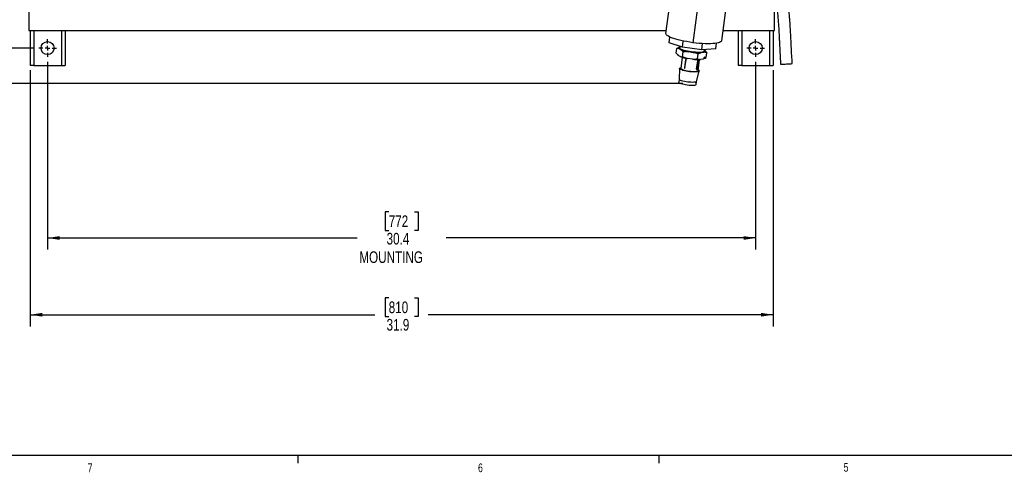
# Model space of a CAD drawing. Header units: inches. Extents: x 0.6 to 33.8, y 0 to 21.7.
# Tile 2 of 210: x 6 to 16.6, y 0.2 to 5.1. Entities that reach past the tile are written whole.
import ezdxf

# ---------------------------------------------------------------- set-up
doc = ezdxf.new("R2010")
doc.units = ezdxf.units.IN
doc.header["$MEASUREMENT"] = 0
doc.layers.add('FORMAT', color=7, linetype='Continuous')
doc.styles.add('SLDTEXTSTYLE3', font='TXT', dxfattribs={"width": 0.75})
doc.dimstyles.new('SLDDIMSTYLE0', dxfattribs={"dimtxt": 0.125, "dimasz": 0.13, "dimexe": 0, "dimexo": 0.0625, "dimgap": 0.03125, "dimtad": 0, "dimtih": 1, "dimtoh": 1, "dimdec": 1, "dimlfac": 4, "dimrnd": 1e-09, "dimzin": 12, "dimdsep": 46, "dimtxsty": 'SLDTEXTSTYLE3', "dimsah": 1, "dimcen": 0.09, "dimadec": 0, "dimazin": 3, "dimtfac": 1, "dimtdec": 1, "dimtofl": 0, "dimtmove": 0, "dimatfit": 3, "dimfxl": 1, "dimfrac": 2, "dimtolj": 1, "dimtzin": 12, "dimarcsym": 0})

# ---------------------------------------------------------------- blocks, each defined once
blk = doc.blocks.new('_D')
at = {"layer": 'FORMAT'}
for p, q in [((6.195, 17.153), (4.202, 17.153)), ((4.327, 17.153), (4.327, 11.27)), ((4.142, 11.244), (4.104, 11.244)), ((4.104, 11.244), (4.104, 11.046)), ((4.511, 11.244), (4.55, 11.244)), ((4.55, 11.244), (4.55, 11.046)), ((4.104, 11.046), (4.142, 11.046)), ((4.55, 11.046), (4.511, 11.046)), ((4.327, 4.778), (4.327, 10.66)), ((6.195, 4.778), (4.202, 4.778))]:
    blk.add_line(p, q, dxfattribs=at)
for points in [[(4.327, 17.153), (4.307, 17.023), (4.347, 17.023)], [(4.327, 4.778), (4.347, 4.908), (4.307, 4.908)]]:
    blk.add_solid(points, dxfattribs=at)
at = {"layer": 'FORMAT', "char_height": 0.125, "attachment_point": 1, "style": 'SLDTEXTSTYLE3'}
for s, insert in [('1257', (4.142, 11.207)), ('49.5', (4.165, 11.02)), ('MOUNTING', (3.873, 10.822))]:
    blk.add_mtext(s, dxfattribs=dict(at, insert=insert))
blk = doc.blocks.new('_D_1')
at = {"layer": 'FORMAT'}
for p, q in [((6.142, 17.34), (2.548, 17.34)), ((2.673, 17.34), (2.673, 11.075)), ((2.488, 11.049), (2.45, 11.049)), ((2.45, 11.049), (2.45, 10.851)), ((2.858, 11.049), (2.896, 11.049)), ((2.896, 11.049), (2.896, 10.851)), ((2.45, 10.851), (2.488, 10.851)), ((2.896, 10.851), (2.858, 10.851)), ((2.673, 4.399), (2.673, 10.664)), ((13.155, 4.399), (2.548, 4.399))]:
    blk.add_line(p, q, dxfattribs=at)
for points in [[(2.673, 17.34), (2.653, 17.21), (2.693, 17.21)], [(2.673, 4.399), (2.693, 4.529), (2.653, 4.529)]]:
    blk.add_solid(points, dxfattribs=at)
at = {"layer": 'FORMAT', "char_height": 0.125, "attachment_point": 1, "style": 'SLDTEXTSTYLE3'}
for s, insert in [('1315', (2.488, 11.012)), ('51.8', (2.512, 10.825))]:
    blk.add_mtext(s, dxfattribs=dict(at, insert=insert))
blk = doc.blocks.new('_D_2')
at = {"layer": 'FORMAT'}
for p, q in [((6.34, 4.632), (6.34, 2.617)), ((13.935, 4.632), (13.935, 2.617)), ((9.999, 3.021), (9.961, 3.021)), ((9.961, 3.021), (9.961, 2.823)), ((10.276, 3.021), (10.314, 3.021)), ((10.314, 3.021), (10.314, 2.823)), ((9.961, 2.823), (9.999, 2.823)), ((10.314, 2.823), (10.276, 2.823)), ((6.34, 2.742), (9.659, 2.742)), ((13.935, 2.742), (10.617, 2.742))]:
    blk.add_line(p, q, dxfattribs=at)
for points in [[(6.34, 2.742), (6.47, 2.722), (6.47, 2.762)], [(13.935, 2.742), (13.805, 2.762), (13.805, 2.722)]]:
    blk.add_solid(points, dxfattribs=at)
at = {"layer": 'FORMAT', "char_height": 0.125, "attachment_point": 1, "style": 'SLDTEXTSTYLE3'}
for s, insert in [('772', (9.999, 2.984)), ('30.4', (9.976, 2.797)), ('MOUNTING', (9.684, 2.599))]:
    blk.add_mtext(s, dxfattribs=dict(at, insert=insert))
blk = doc.blocks.new('_D_3')
at = {"layer": 'FORMAT'}
for p, q in [((6.153, 4.54), (6.153, 1.794)), ((14.123, 4.54), (14.123, 1.794)), ((9.999, 2.099), (9.961, 2.099)), ((9.961, 2.099), (9.961, 1.9)), ((10.276, 2.099), (10.314, 2.099)), ((10.314, 2.099), (10.314, 1.9)), ((6.153, 1.919), (9.851, 1.919)), ((14.123, 1.919), (10.424, 1.919)), ((9.961, 1.9), (9.999, 1.9)), ((10.314, 1.9), (10.276, 1.9))]:
    blk.add_line(p, q, dxfattribs=at)
for points in [[(6.153, 1.919), (6.283, 1.899), (6.283, 1.939)], [(14.123, 1.919), (13.993, 1.939), (13.993, 1.899)]]:
    blk.add_solid(points, dxfattribs=at)
at = {"layer": 'FORMAT', "char_height": 0.125, "attachment_point": 1, "style": 'SLDTEXTSTYLE3'}
for s, insert in [('810', (9.999, 2.061)), ('31.9', (9.976, 1.874))]:
    blk.add_mtext(s, dxfattribs=dict(at, insert=insert))
blk = doc.blocks.new('SW_CENTERMARKSYMBOL_0')
at = {"layer": 'FORMAT', "color": 0}
for p, q in [((-0.05, 0), (-0.095, 0)), ((0, 0), (-0.025, 0)), ((0, 0.05), (0, 0.095)), ((0, 0), (0, 0.025)), ((0, 0), (0, -0.025)), ((0, 0), (0.025, 0)), ((0.05, 0), (0.095, 0)), ((0, -0.05), (0, -0.095))]:
    blk.add_line(p, q, dxfattribs=at)
blk = doc.blocks.new('SW_CENTERMARKSYMBOL_1')
at = {"layer": 'FORMAT', "color": 0}
for p, q in [((-0.05, 0), (-0.095, 0)), ((0, 0), (-0.025, 0)), ((0, 0.05), (0, 0.095)), ((0, 0), (0, 0.025)), ((0, 0), (0, -0.025)), ((0, 0), (0.025, 0)), ((0.05, 0), (0.095, 0)), ((0, -0.05), (0, -0.095))]:
    blk.add_line(p, q, dxfattribs=at)

msp = doc.modelspace()

# ---------------------------------------------------------------- linework, layer by layer
at = {"color": 7, "linetype": 'Continuous'}
for p, q in [((6.138, 16.965), (6.138, 4.965)), ((13.342, 5.444), (13.262, 4.836)), ((13.647, 5.464), (13.567, 4.857)), ((14.138, 4.965), (14.138, 5.375)), ((12.973, 4.935), (13.013, 5.245)), ((6.138, 4.965), (12.977, 4.965)), ((6.153, 4.965), (6.153, 4.59)), ((6.192, 4.965), (6.192, 4.59)), ((6.489, 4.965), (6.489, 4.59)), ((6.528, 4.965), (6.528, 4.59)), ((13.582, 4.965), (14.138, 4.965)), ((13.748, 4.965), (13.748, 4.59)), ((13.787, 4.965), (13.787, 4.59)), ((14.084, 4.965), (14.084, 4.59)), ((14.123, 4.965), (14.123, 4.59)), ((13.008, 4.835), (13.016, 4.896)), ((13.15, 4.787), (13.008, 4.835)), ((13.083, 4.724), (13.09, 4.775)), ((13.114, 4.773), (13.136, 4.761)), ((13.121, 4.79), (13.119, 4.79)), ((13.123, 4.796), (13.121, 4.78)), ((13.15, 4.787), (13.159, 4.854)), ((13.357, 4.759), (13.15, 4.787)), ((13.357, 4.759), (13.366, 4.826)), ((13.507, 4.769), (13.357, 4.759)), ((13.384, 4.746), (13.386, 4.761)), ((13.391, 4.752), (13.385, 4.756)), ((13.507, 4.769), (13.515, 4.831)), ((13.126, 4.688), (13.105, 4.7)), ((13.147, 4.681), (13.131, 4.559)), ((13.151, 4.686), (13.158, 4.737)), ((13.182, 4.654), (13.171, 4.566)), ((13.176, 4.565), (13.188, 4.653)), ((13.256, 4.66), (13.204, 4.667)), ((13.214, 4.74), (13.265, 4.732)), ((13.312, 4.663), (13.319, 4.714)), ((13.317, 4.534), (13.333, 4.656)), ((13.372, 4.661), (13.342, 4.657)), ((13.352, 4.73), (13.382, 4.734)), ((13.375, 4.662), (13.376, 4.663)), ((13.405, 4.677), (13.412, 4.728)), ((6.192, 4.59), (6.153, 4.59)), ((6.192, 4.59), (6.489, 4.59)), ((6.489, 4.59), (6.528, 4.59)), ((13.119, 4.56), (13.116, 4.444)), ((13.302, 4.553), (13.313, 4.642)), ((13.307, 4.553), (13.318, 4.642)), ((13.316, 4.645), (13.316, 4.645)), ((13.787, 4.59), (13.748, 4.59)), ((13.787, 4.59), (14.084, 4.59)), ((14.084, 4.59), (14.123, 4.59)), ((13.116, 4.445), (13.112, 4.411)), ((13.302, 4.42), (13.329, 4.532)), ((13.297, 4.386), (13.302, 4.42))]:
    msp.add_line(p, q, dxfattribs=at)
at = {"color": 7, "linetype": 'Continuous', "flags": 128}
for points in [[(13.262, 4.836), (13.229, 4.841), (13.196, 4.847), (13.164, 4.853), (13.134, 4.859), (13.105, 4.866), (13.078, 4.874), (13.054, 4.881), (13.033, 4.889), (13.014, 4.897), (12.999, 4.905), (12.987, 4.913), (12.978, 4.921), (12.974, 4.928), (12.973, 4.935)], [(13.114, 4.773), (13.112, 4.776), (13.11, 4.779), (13.11, 4.781), (13.111, 4.783), (13.112, 4.786), (13.115, 4.788), (13.119, 4.79), (13.123, 4.791)], [(13.36, 4.734), (13.346, 4.732), (13.329, 4.731), (13.311, 4.732), (13.29, 4.733), (13.269, 4.734), (13.248, 4.737), (13.226, 4.74), (13.205, 4.744), (13.186, 4.748), (13.168, 4.753), (13.152, 4.758), (13.14, 4.763), (13.13, 4.768), (13.124, 4.773), (13.121, 4.778), (13.121, 4.78)], [(13.567, 4.857), (13.565, 4.85), (13.558, 4.844), (13.548, 4.839), (13.535, 4.835), (13.518, 4.831), (13.498, 4.828), (13.475, 4.826), (13.449, 4.825), (13.422, 4.825), (13.392, 4.825), (13.361, 4.827), (13.329, 4.829), (13.296, 4.832), (13.262, 4.836)], [(13.391, 4.752), (13.393, 4.75), (13.394, 4.747), (13.395, 4.745), (13.394, 4.742), (13.393, 4.74), (13.39, 4.738), (13.386, 4.736), (13.382, 4.734)], [(13.188, 4.653), (13.187, 4.653), (13.186, 4.653), (13.185, 4.654), (13.184, 4.654), (13.183, 4.654), (13.182, 4.654), (13.182, 4.654)], [(13.384, 4.746), (13.383, 4.743), (13.379, 4.739), (13.371, 4.736), (13.36, 4.734)], [(13.372, 4.661), (13.377, 4.663), (13.38, 4.665), (13.383, 4.667), (13.385, 4.669), (13.385, 4.672), (13.385, 4.674), (13.383, 4.677), (13.381, 4.68)], [(13.31, 4.523), (13.297, 4.522), (13.282, 4.521), (13.265, 4.522), (13.247, 4.523), (13.227, 4.525), (13.208, 4.528), (13.189, 4.531), (13.171, 4.535), (13.155, 4.539), (13.142, 4.544), (13.131, 4.548), (13.124, 4.553), (13.119, 4.557), (13.119, 4.561), (13.122, 4.565), (13.128, 4.568), (13.132, 4.569)], [(13.3, 4.526), (13.288, 4.525), (13.274, 4.524), (13.257, 4.525), (13.24, 4.526), (13.221, 4.528), (13.203, 4.531), (13.186, 4.534), (13.17, 4.538), (13.156, 4.542), (13.145, 4.547), (13.137, 4.551), (13.132, 4.555), (13.131, 4.559)], [(13.318, 4.544), (13.324, 4.54), (13.329, 4.536), (13.329, 4.532), (13.326, 4.529), (13.32, 4.526), (13.31, 4.523)], [(14.203, 4.604), (14.203, 4.604), (14.207, 4.604), (14.214, 4.604), (14.224, 4.605), (14.236, 4.606), (14.25, 4.607), (14.265, 4.608)], [(14.265, 4.608), (14.28, 4.609), (14.294, 4.61), (14.306, 4.61), (14.316, 4.611), (14.323, 4.612), (14.327, 4.612), (14.327, 4.612)], [(13.285, 4.412), (13.273, 4.411), (13.258, 4.41), (13.242, 4.411), (13.225, 4.412), (13.206, 4.414), (13.188, 4.417), (13.171, 4.42), (13.155, 4.424), (13.141, 4.428), (13.13, 4.432), (13.122, 4.437), (13.117, 4.441), (13.116, 4.444)], [(13.317, 4.534), (13.317, 4.534), (13.315, 4.531), (13.309, 4.528), (13.3, 4.526)], [(13.28, 4.378), (13.268, 4.377), (13.254, 4.376), (13.238, 4.377), (13.22, 4.378), (13.202, 4.38), (13.184, 4.383), (13.167, 4.386), (13.151, 4.39), (13.137, 4.394), (13.126, 4.398), (13.118, 4.403), (13.113, 4.407), (13.112, 4.411)], [(13.297, 4.386), (13.297, 4.386), (13.295, 4.383), (13.289, 4.38), (13.28, 4.378)]]:
    msp.add_lwpolyline(points, dxfattribs=at)
at = {"color": 7, "linetype": 'Continuous'}
for centre in [(6.34, 4.778), (13.935, 4.778)]:
    msp.add_circle(centre, 0.0703, dxfattribs=at)
for centre, radius, start, end in [((13.28, 5.141), 0.407, 249.1901, 260.581), ((13.271, 5.068), 0.407, 249.1901, 260.581), ((13.186, 4.654), 0.00313, 98.8967, 172.5), ((13.316, 5.164), 0.508, 263.2022, 273.0028), ((13.325, 5.237), 0.508, 263.2022, 273.0028), ((13.174, 4.565), 0.00313, 172.5, 279.3513), ((13.175, 4.572), 0.00789, 237.7191, 280.5446), ((13.304, 4.559), 0.00645, 245.9671, 290.9497), ((13.303, 4.553), 0.00313, 254.8246, 352.5), ((13.316, 4.648), 0.00645, 245.9671, 290.9497), ((13.315, 4.642), 0.00313, 352.5, 74.9938), ((13.286, 4.432), 0.0199, 266.7593, 322.7988)]:
    msp.add_arc(centre, radius, start, end, dxfattribs=at)
for points, knots in [([(14.327, 4.612), (14.326, 4.641), (14.322, 4.696), (14.318, 4.775), (14.315, 4.843), (14.312, 4.901), (14.31, 4.948), (14.308, 4.983), (14.306, 5.008), (14.305, 5.027), (14.304, 5.043), (14.303, 5.06), (14.301, 5.08), (14.299, 5.109), (14.295, 5.15), (14.29, 5.202), (14.282, 5.271), (14.269, 5.354), (14.251, 5.449), (14.223, 5.561), (14.182, 5.691), (14.128, 5.839), (14.075, 5.978), (14.025, 6.11), (13.981, 6.24), (13.941, 6.375), (13.907, 6.517), (13.883, 6.652), (13.865, 6.777), (13.853, 6.886), (13.845, 6.963), (13.842, 7.004), (13.842, 7.009)], [0, 0, 0, 0, 0.035578, 0.067441, 0.095329, 0.119063, 0.138532, 0.152061, 0.162228, 0.16904, 0.175028, 0.181991, 0.189927, 0.198836, 0.217692, 0.239761, 0.262834, 0.303106, 0.342141, 0.379729, 0.444634, 0.508204, 0.571133, 0.625953, 0.681291, 0.738125, 0.797153, 0.859063, 0.90532, 0.950906, 0.993427, 1, 1, 1, 1]), ([(13.726, 6.903), (13.729, 6.873), (13.736, 6.805), (13.75, 6.7), (13.767, 6.589), (13.79, 6.468), (13.821, 6.339), (13.861, 6.202), (13.906, 6.071), (13.952, 5.948), (13.997, 5.832), (14.038, 5.722), (14.077, 5.61), (14.112, 5.494), (14.139, 5.375), (14.158, 5.259), (14.17, 5.153), (14.178, 5.059), (14.182, 4.989), (14.185, 4.942), (14.186, 4.915), (14.188, 4.883), (14.19, 4.845), (14.192, 4.797), (14.195, 4.74), (14.198, 4.675), (14.201, 4.628), (14.203, 4.604)], [0, 0, 0, 0, 0.0389466, 0.0870169, 0.1342364, 0.1811614, 0.2436096, 0.3031528, 0.3617947, 0.419947, 0.4693089, 0.5190484, 0.5693763, 0.6203433, 0.6725073, 0.7250378, 0.7682623, 0.8083144, 0.845671, 0.8566864, 0.8677759, 0.8803128, 0.8966604, 0.91685, 0.9408516, 0.9686034, 1, 1, 1, 1]), ([(13.09, 4.775), (13.096, 4.779), (13.105, 4.784), (13.115, 4.788), (13.119, 4.79)], [0, 0, 0, 0, 0.589135, 1, 1, 1, 1]), ([(13.114, 4.773), (13.114, 4.773), (13.106, 4.776), (13.098, 4.775), (13.09, 4.775)], [0, 0, 0, 0, 0.045232, 1, 1, 1, 1]), ([(13.158, 4.737), (13.156, 4.74), (13.149, 4.749), (13.141, 4.756), (13.136, 4.761)], [0, 0, 0, 0, 0.279868, 1, 1, 1, 1]), ([(13.391, 4.752), (13.391, 4.752), (13.398, 4.746), (13.405, 4.737), (13.412, 4.728)], [0, 0, 0, 0, 0.045232, 1, 1, 1, 1]), ([(13.083, 4.724), (13.085, 4.722), (13.092, 4.712), (13.099, 4.705), (13.105, 4.7)], [0, 0, 0, 0, 0.279868, 1, 1, 1, 1]), ([(13.126, 4.688), (13.127, 4.688), (13.135, 4.685), (13.143, 4.686), (13.151, 4.686)], [0, 0, 0, 0, 0.045232, 1, 1, 1, 1]), ([(13.151, 4.686), (13.156, 4.684), (13.173, 4.676), (13.191, 4.671), (13.204, 4.667)], [0, 0, 0, 0, 0.279868, 1, 1, 1, 1]), ([(13.214, 4.74), (13.213, 4.74), (13.194, 4.741), (13.175, 4.739), (13.158, 4.737)], [0, 0, 0, 0, 0.0452318, 1, 1, 1, 1]), ([(13.185, 4.657), (13.185, 4.657), (13.185, 4.657), (13.186, 4.657), (13.186, 4.657)], [0, 0, 0, 0, 0.365267, 1, 1, 1, 1]), ([(13.186, 4.657), (13.186, 4.657), (13.187, 4.657), (13.187, 4.656), (13.188, 4.655), (13.188, 4.654), (13.188, 4.654), (13.188, 4.653)], [0, 0, 0, 0, 0.214599, 0.429196, 0.643835, 0.858521, 1, 1, 1, 1]), ([(13.256, 4.66), (13.256, 4.66), (13.275, 4.659), (13.294, 4.661), (13.312, 4.663)], [0, 0, 0, 0, 0.045232, 1, 1, 1, 1]), ([(13.319, 4.714), (13.314, 4.716), (13.296, 4.723), (13.278, 4.729), (13.265, 4.732)], [0, 0, 0, 0, 0.279868, 1, 1, 1, 1]), ([(13.312, 4.663), (13.317, 4.661), (13.327, 4.658), (13.337, 4.657), (13.342, 4.657)], [0, 0, 0, 0, 0.517458, 1, 1, 1, 1]), ([(13.352, 4.73), (13.349, 4.728), (13.338, 4.724), (13.326, 4.718), (13.319, 4.714)], [0, 0, 0, 0, 0.296282, 1, 1, 1, 1]), ([(13.372, 4.661), (13.375, 4.663), (13.386, 4.667), (13.398, 4.673), (13.405, 4.677)], [0, 0, 0, 0, 0.296282, 1, 1, 1, 1]), ([(13.405, 4.677), (13.403, 4.677), (13.395, 4.677), (13.387, 4.678), (13.381, 4.68)], [0, 0, 0, 0, 0.279868, 1, 1, 1, 1]), ([(13.412, 4.728), (13.407, 4.73), (13.397, 4.733), (13.387, 4.734), (13.382, 4.734)], [0, 0, 0, 0, 0.517458, 1, 1, 1, 1]), ([(13.176, 4.565), (13.176, 4.564), (13.176, 4.564), (13.176, 4.563), (13.175, 4.562), (13.175, 4.562), (13.174, 4.562)], [0, 0, 0, 0, 0.277473, 0.554945, 0.832437, 1, 1, 1, 1]), ([(13.303, 4.551), (13.303, 4.551), (13.302, 4.551), (13.302, 4.551), (13.302, 4.552), (13.302, 4.552), (13.302, 4.553), (13.302, 4.553)], [0, 0, 0, 0, 0.073006, 0.326292, 0.579626, 0.833016, 1, 1, 1, 1]), ([(13.313, 4.642), (13.313, 4.642), (13.314, 4.643), (13.314, 4.644), (13.315, 4.645), (13.315, 4.645), (13.315, 4.645), (13.316, 4.645)], [0, 0, 0, 0, 0.214673, 0.429346, 0.644034, 0.858711, 1, 1, 1, 1])]:
    msp.add_open_spline(points, degree=3, knots=knots, dxfattribs=at)
at = {"layer": 'FORMAT'}
for p, q in [((33.098, 0.411), (0.858, 0.411)), ((9.023, 0.411), (9.023, 0.326)), ((12.898, 0.411), (12.898, 0.326))]:
    msp.add_line(p, q, dxfattribs=at)

# ---------------------------------------------------------------- block references
for name, p in [('SW_CENTERMARKSYMBOL_0', (6.34, 4.778)), ('SW_CENTERMARKSYMBOL_1', (13.935, 4.778))]:
    msp.add_blockref(name, p, dxfattribs=at)

# ---------------------------------------------------------------- texts
at = {"layer": 'FORMAT', "color": 7, "char_height": 0.0938, "attachment_point": 1, "style": 'SLDTEXTSTYLE3'}
for s, insert in [('7', (6.77, 0.324)), ('6', (10.957, 0.325)), ('5', (14.878, 0.33))]:
    msp.add_mtext(s, dxfattribs=dict(at, insert=insert))

# ---------------------------------------------------------------- dimensions: what is measured, and where the dimension line sits
at = {"layer": 'FORMAT'}
dim = msp.add_linear_dim(base=(2.673, 17.34), p1=(13.205, 4.399), p2=(6.192, 17.34), angle=90, dimstyle='SLDDIMSTYLE0', dxfattribs=at)
dim.commit()
dim.dimension.update_dxf_attribs({"geometry": '_D_1', "text_midpoint": (2.673, 10.869), "dimtype": 160})
dim = msp.add_linear_dim(base=(4.327, 4.778), p1=(6.245, 17.153), p2=(6.245, 4.778), angle=90, text='<>\\PMOUNTING', dimstyle='SLDDIMSTYLE0', dxfattribs=at)
dim.commit()
dim.dimension.update_dxf_attribs({"geometry": '_D', "text_midpoint": (4.327, 10.965), "dimtype": 160})
dim = msp.add_linear_dim(base=(13.935, 2.742), p1=(6.34, 4.682), p2=(13.935, 4.682), text='<>\\PMOUNTING', dimstyle='SLDDIMSTYLE0', dxfattribs=at)
dim.commit()
dim.dimension.update_dxf_attribs({"geometry": '_D_2', "text_midpoint": (10.138, 2.742), "dimtype": 160})
dim = msp.add_linear_dim(base=(14.123, 1.919), p1=(6.153, 4.59), p2=(14.123, 4.59), dimstyle='SLDDIMSTYLE0', dxfattribs=at)
dim.commit()
dim.dimension.update_dxf_attribs({"geometry": '_D_3', "text_midpoint": (10.138, 1.919), "dimtype": 160})

doc.saveas('drawing.dxf')
